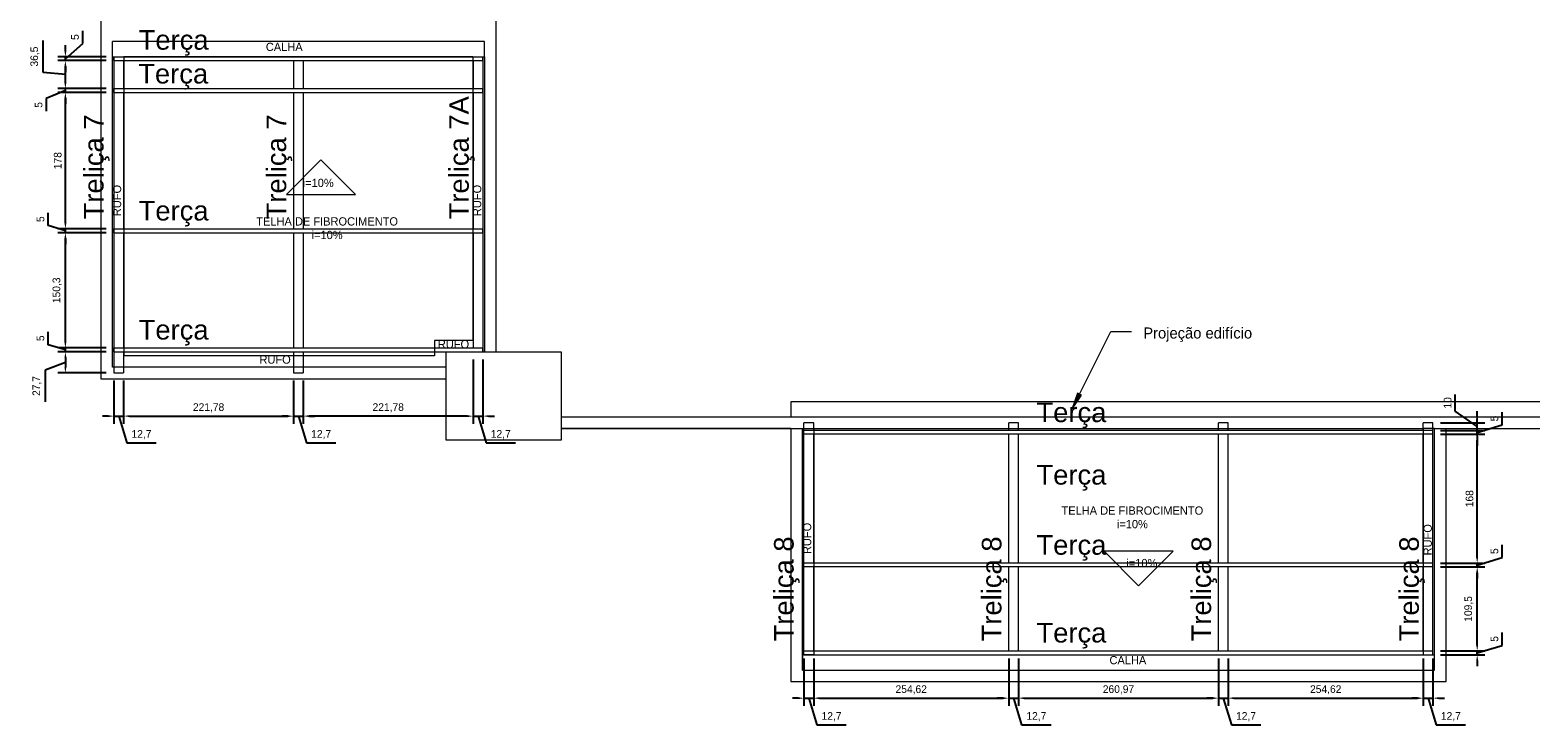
# Model space of a CAD drawing. Header units: millimetres. Extents: x -125 to 300, y 6 to 90.
# Tile 34 of 132: x -77 to -38, y 46 to 64. Entities that reach past the tile are written whole.
import ezdxf

# ---------------------------------------------------------------- set-up
doc = ezdxf.new("R2010")
doc.units = ezdxf.units.MM
for name, color, linetype, lineweight in [('ARQUITETURA', 252, 'Continuous', 18), ('COTAS', 7, 'Continuous', 9), ('Nomenclatura', 90, 'Continuous', 9), ('PERFIS METÁLICOS', 2, 'Continuous', 0), ('TERÇAS', 10, 'Continuous', 0)]:
    doc.layers.add(name, color=color, linetype=linetype, lineweight=lineweight)
doc.styles.add('ARIAL', font='arial.ttf')
doc.styles.add('Century Gothic', font='GOTHIC.TTF', dxfattribs={"height": 0.143711})
doc.styles.add('Century Gothic_2', font='GOTHIC.TTF', dxfattribs={"height": 0.107783})
doc.dimstyles.new('ISO-50', dxfattribs={"dimtxt": 0.2, "dimasz": 0.15, "dimexe": 0.2, "dimexo": 0.2, "dimgap": 0.1, "dimtad": 1, "dimlfac": 50, "dimtxsty": 'Standard', "dimcen": 0.15, "dimclrd": 256, "dimadec": 0, "dimazin": 0, "dimtfac": 1, "dimtmove": 0, "dimatfit": 3, "dimfxl": 0, "dimarcsym": 0})

# ---------------------------------------------------------------- blocks, each defined once
blk = doc.blocks.new('*D91')
at = {"layer": 'COTAS', "lineweight": -2, "transparency": 16777216}
for p, q in [((-76.922, 55.841), (-76.922, 56.175)), ((-76.472, 55.906), (-76.472, 56.056)), ((-76.472, 55.706), (-76.922, 55.841)), ((-76.472, 55.656), (-76.472, 55.756)), ((-76.472, 55.656), (-76.472, 55.756)), ((-76.472, 55.506), (-76.472, 55.356))]:
    blk.add_line(p, q, dxfattribs=at)
at = {"layer": 'COTAS', "color": 0, "lineweight": -2, "transparency": 16777216}
for p, q in [((-75.406, 55.756), (-76.672, 55.756)), ((-75.406, 55.656), (-76.672, 55.656))]:
    blk.add_line(p, q, dxfattribs=at)
at = {"layer": 'COTAS', "transparency": 16777216}
for points in [[(-76.497, 55.906), (-76.447, 55.906), (-76.472, 55.756)], [(-76.497, 55.506), (-76.447, 55.506), (-76.472, 55.656)]]:
    blk.add_solid(points, dxfattribs=at)
at = {"layer": 'Defpoints', "color": 0, "transparency": 16777216}
for p in [(-76.472, 55.756), (-75.206, 55.756), (-75.206, 55.656)]:
    blk.add_point(p, dxfattribs=at)
at = {"layer": 'COTAS', "color": 0, "transparency": 16777216, "insert": (-77.122, 56.008), "char_height": 0.2, "attachment_point": 5, "rotation": 90}
blk.add_mtext('5', dxfattribs=at)
blk = doc.blocks.new('*D92')
at = {"layer": 'COTAS', "color": 0, "lineweight": -2, "transparency": 16777216}
for p, q in [((-75.406, 58.762), (-76.672, 58.762)), ((-75.406, 55.756), (-76.672, 55.756))]:
    blk.add_line(p, q, dxfattribs=at)
at = {"layer": 'COTAS', "lineweight": -2, "transparency": 16777216}
blk.add_line((-76.472, 55.906), (-76.472, 58.612), dxfattribs=at)
at = {"layer": 'COTAS', "transparency": 16777216}
for points in [[(-76.497, 58.612), (-76.447, 58.612), (-76.472, 58.762)], [(-76.497, 55.906), (-76.447, 55.906), (-76.472, 55.756)]]:
    blk.add_solid(points, dxfattribs=at)
at = {"layer": 'Defpoints', "color": 0, "transparency": 16777216}
for p in [(-76.472, 58.762), (-75.206, 58.762), (-75.206, 55.756)]:
    blk.add_point(p, dxfattribs=at)
at = {"layer": 'COTAS', "color": 0, "transparency": 16777216, "insert": (-76.688, 57.259), "char_height": 0.2, "attachment_point": 5, "rotation": 90}
blk.add_mtext('150,3', dxfattribs=at)
blk = doc.blocks.new('*D93')
at = {"layer": 'COTAS', "lineweight": -2, "transparency": 16777216}
for p, q in [((-76.922, 58.947), (-76.922, 59.281)), ((-76.472, 59.012), (-76.472, 59.162)), ((-76.472, 58.812), (-76.922, 58.947)), ((-76.472, 58.762), (-76.472, 58.862)), ((-76.472, 58.762), (-76.472, 58.862)), ((-76.472, 58.612), (-76.472, 58.462))]:
    blk.add_line(p, q, dxfattribs=at)
at = {"layer": 'COTAS', "color": 0, "lineweight": -2, "transparency": 16777216}
for p, q in [((-75.406, 58.862), (-76.672, 58.862)), ((-75.406, 58.762), (-76.672, 58.762))]:
    blk.add_line(p, q, dxfattribs=at)
at = {"layer": 'COTAS', "transparency": 16777216}
for points in [[(-76.497, 59.012), (-76.447, 59.012), (-76.472, 58.862)], [(-76.497, 58.612), (-76.447, 58.612), (-76.472, 58.762)]]:
    blk.add_solid(points, dxfattribs=at)
at = {"layer": 'Defpoints', "color": 0, "transparency": 16777216}
for p in [(-76.472, 58.862), (-75.206, 58.862), (-75.206, 58.762)]:
    blk.add_point(p, dxfattribs=at)
at = {"layer": 'COTAS', "color": 0, "transparency": 16777216, "insert": (-77.122, 59.114), "char_height": 0.2, "attachment_point": 5, "rotation": 90}
blk.add_mtext('5', dxfattribs=at)
blk = doc.blocks.new('*D94')
at = {"layer": 'COTAS', "color": 0, "lineweight": -2, "transparency": 16777216}
for p, q in [((-75.406, 62.422), (-76.672, 62.422)), ((-75.406, 58.862), (-76.672, 58.862))]:
    blk.add_line(p, q, dxfattribs=at)
at = {"layer": 'COTAS', "lineweight": -2, "transparency": 16777216}
blk.add_line((-76.472, 59.012), (-76.472, 62.272), dxfattribs=at)
at = {"layer": 'COTAS', "transparency": 16777216}
for points in [[(-76.497, 62.272), (-76.447, 62.272), (-76.472, 62.422)], [(-76.497, 59.012), (-76.447, 59.012), (-76.472, 58.862)]]:
    blk.add_solid(points, dxfattribs=at)
at = {"layer": 'Defpoints', "color": 0, "transparency": 16777216}
for p in [(-76.472, 62.422), (-75.206, 62.422), (-75.206, 58.862)]:
    blk.add_point(p, dxfattribs=at)
at = {"layer": 'COTAS', "color": 0, "transparency": 16777216, "insert": (-76.672, 60.642), "char_height": 0.2, "attachment_point": 5, "rotation": 90}
blk.add_mtext('178', dxfattribs=at)
blk = doc.blocks.new('*D95')
at = {"layer": 'COTAS', "lineweight": -2, "transparency": 16777216}
for p, q in [((-76.472, 62.672), (-76.472, 62.822)), ((-76.472, 62.472), (-76.972, 62.263)), ((-76.972, 62.263), (-76.972, 61.929)), ((-76.472, 62.422), (-76.472, 62.522)), ((-76.472, 62.422), (-76.472, 62.522)), ((-76.472, 62.272), (-76.472, 62.122))]:
    blk.add_line(p, q, dxfattribs=at)
at = {"layer": 'COTAS', "color": 0, "lineweight": -2, "transparency": 16777216}
for p, q in [((-75.406, 62.522), (-76.672, 62.522)), ((-75.406, 62.422), (-76.672, 62.422))]:
    blk.add_line(p, q, dxfattribs=at)
at = {"layer": 'COTAS', "transparency": 16777216}
for points in [[(-76.497, 62.672), (-76.447, 62.672), (-76.472, 62.522)], [(-76.497, 62.272), (-76.447, 62.272), (-76.472, 62.422)]]:
    blk.add_solid(points, dxfattribs=at)
at = {"layer": 'Defpoints', "color": 0, "transparency": 16777216}
for p in [(-76.472, 62.522), (-75.206, 62.522), (-75.206, 62.422)]:
    blk.add_point(p, dxfattribs=at)
at = {"layer": 'COTAS', "color": 0, "transparency": 16777216, "insert": (-77.172, 62.096), "char_height": 0.2, "attachment_point": 5, "rotation": 90}
blk.add_mtext('5', dxfattribs=at)
blk = doc.blocks.new('*D96')
at = {"layer": 'COTAS', "lineweight": -2, "transparency": 16777216}
for p, q in [((-77.05, 62.94), (-77.05, 63.773)), ((-76.472, 62.672), (-76.472, 63.102)), ((-76.472, 62.887), (-77.05, 62.94))]:
    blk.add_line(p, q, dxfattribs=at)
at = {"layer": 'COTAS', "color": 0, "lineweight": -2, "transparency": 16777216}
for p, q in [((-75.406, 63.252), (-76.672, 63.252)), ((-75.406, 62.522), (-76.672, 62.522))]:
    blk.add_line(p, q, dxfattribs=at)
at = {"layer": 'COTAS', "transparency": 16777216}
for points in [[(-76.497, 63.102), (-76.447, 63.102), (-76.472, 63.252)], [(-76.497, 62.672), (-76.447, 62.672), (-76.472, 62.522)]]:
    blk.add_solid(points, dxfattribs=at)
at = {"layer": 'Defpoints', "color": 0, "transparency": 16777216}
for p in [(-76.472, 63.252), (-75.206, 63.252), (-75.206, 62.522)]:
    blk.add_point(p, dxfattribs=at)
at = {"layer": 'COTAS', "color": 0, "transparency": 16777216, "insert": (-77.267, 63.357), "char_height": 0.2, "attachment_point": 5, "rotation": 90}
blk.add_mtext('36,5', dxfattribs=at)
blk = doc.blocks.new('*D97')
at = {"layer": 'COTAS', "lineweight": -2, "transparency": 16777216}
for p, q in [((-76.021, 63.698), (-76.021, 64.032)), ((-76.472, 63.302), (-76.021, 63.698)), ((-76.472, 63.502), (-76.472, 63.652)), ((-76.472, 63.252), (-76.472, 63.352)), ((-76.472, 63.252), (-76.472, 63.352)), ((-76.472, 63.102), (-76.472, 62.952))]:
    blk.add_line(p, q, dxfattribs=at)
at = {"layer": 'COTAS', "color": 0, "lineweight": -2, "transparency": 16777216}
for p, q in [((-75.406, 63.352), (-76.672, 63.352)), ((-75.406, 63.252), (-76.672, 63.252))]:
    blk.add_line(p, q, dxfattribs=at)
at = {"layer": 'COTAS', "transparency": 16777216}
for points in [[(-76.497, 63.502), (-76.447, 63.502), (-76.472, 63.352)], [(-76.497, 63.102), (-76.447, 63.102), (-76.472, 63.252)]]:
    blk.add_solid(points, dxfattribs=at)
at = {"layer": 'Defpoints', "color": 0, "transparency": 16777216}
for p in [(-76.472, 63.352), (-75.206, 63.352), (-75.206, 63.252)]:
    blk.add_point(p, dxfattribs=at)
at = {"layer": 'COTAS', "color": 0, "transparency": 16777216, "insert": (-76.221, 63.865), "char_height": 0.2, "attachment_point": 5, "rotation": 90}
blk.add_mtext('5', dxfattribs=at)
blk = doc.blocks.new('*D98')
at = {"layer": 'COTAS', "color": 0, "lineweight": -2, "transparency": 16777216}
for p, q in [((-75.406, 55.656), (-76.672, 55.656)), ((-75.406, 55.102), (-76.672, 55.102))]:
    blk.add_line(p, q, dxfattribs=at)
at = {"layer": 'COTAS', "lineweight": -2, "transparency": 16777216}
for p, q in [((-76.472, 55.379), (-76.997, 55.18)), ((-76.472, 55.506), (-76.472, 55.252)), ((-76.997, 55.18), (-76.997, 54.346))]:
    blk.add_line(p, q, dxfattribs=at)
at = {"layer": 'COTAS', "transparency": 16777216}
for points in [[(-76.497, 55.506), (-76.447, 55.506), (-76.472, 55.656)], [(-76.497, 55.252), (-76.447, 55.252), (-76.472, 55.102)]]:
    blk.add_solid(points, dxfattribs=at)
at = {"layer": 'Defpoints', "color": 0, "transparency": 16777216}
for p in [(-75.206, 55.656), (-76.472, 55.102), (-75.206, 55.102)]:
    blk.add_point(p, dxfattribs=at)
at = {"layer": 'COTAS', "color": 0, "transparency": 16777216, "insert": (-77.213, 54.763), "char_height": 0.2, "attachment_point": 5, "rotation": 90}
blk.add_mtext('27,7', dxfattribs=at)
blk = doc.blocks.new('*D99')
at = {"layer": 'COTAS', "color": 0, "lineweight": -2, "transparency": 16777216}
for p, q in [((-74.952, 54.902), (-74.952, 53.777)), ((-70.517, 54.902), (-70.517, 53.777))]:
    blk.add_line(p, q, dxfattribs=at)
at = {"layer": 'COTAS', "lineweight": -2, "transparency": 16777216}
blk.add_line((-74.802, 53.977), (-70.667, 53.977), dxfattribs=at)
at = {"layer": 'COTAS', "transparency": 16777216}
for points in [[(-74.802, 54.002), (-74.802, 53.952), (-74.952, 53.977)], [(-70.667, 54.002), (-70.667, 53.952), (-70.517, 53.977)]]:
    blk.add_solid(points, dxfattribs=at)
at = {"layer": 'Defpoints', "color": 0, "transparency": 16777216}
for p in [(-74.952, 55.102), (-70.517, 55.102), (-70.517, 53.977)]:
    blk.add_point(p, dxfattribs=at)
at = {"layer": 'COTAS', "color": 0, "transparency": 16777216, "insert": (-72.734, 54.194), "char_height": 0.2, "attachment_point": 5}
blk.add_mtext('221,78', dxfattribs=at)
blk = doc.blocks.new('*D100')
at = {"layer": 'COTAS', "color": 0, "lineweight": -2, "transparency": 16777216}
for p, q in [((-70.517, 54.902), (-70.517, 53.777)), ((-70.263, 54.902), (-70.263, 53.777))]:
    blk.add_line(p, q, dxfattribs=at)
at = {"layer": 'COTAS', "lineweight": -2, "transparency": 16777216}
for p, q in [((-70.667, 53.977), (-70.817, 53.977)), ((-70.517, 53.977), (-70.263, 53.977)), ((-70.517, 53.977), (-70.263, 53.977)), ((-70.39, 53.977), (-70.18, 53.277)), ((-70.113, 53.977), (-69.963, 53.977)), ((-70.18, 53.277), (-69.413, 53.277))]:
    blk.add_line(p, q, dxfattribs=at)
at = {"layer": 'COTAS', "transparency": 16777216}
for points in [[(-70.667, 54.002), (-70.667, 53.952), (-70.517, 53.977)], [(-70.113, 54.002), (-70.113, 53.952), (-70.263, 53.977)]]:
    blk.add_solid(points, dxfattribs=at)
at = {"layer": 'Defpoints', "color": 0, "transparency": 16777216}
for p in [(-70.517, 55.102), (-70.263, 55.102), (-70.263, 53.977)]:
    blk.add_point(p, dxfattribs=at)
at = {"layer": 'COTAS', "color": 0, "transparency": 16777216, "insert": (-69.796, 53.494), "char_height": 0.2, "attachment_point": 5}
blk.add_mtext('12,7', dxfattribs=at)
blk = doc.blocks.new('*D101')
at = {"layer": 'COTAS', "color": 0, "lineweight": -2, "transparency": 16777216}
for p, q in [((-65.827, 55.456), (-65.827, 53.777)), ((-65.573, 55.456), (-65.573, 53.777))]:
    blk.add_line(p, q, dxfattribs=at)
at = {"layer": 'COTAS', "lineweight": -2, "transparency": 16777216}
for p, q in [((-65.977, 53.977), (-66.127, 53.977)), ((-65.827, 53.977), (-65.573, 53.977)), ((-65.827, 53.977), (-65.573, 53.977)), ((-65.7, 53.977), (-65.49, 53.277)), ((-65.423, 53.977), (-65.273, 53.977)), ((-65.49, 53.277), (-64.723, 53.277))]:
    blk.add_line(p, q, dxfattribs=at)
at = {"layer": 'COTAS', "transparency": 16777216}
for points in [[(-65.977, 54.002), (-65.977, 53.952), (-65.827, 53.977)], [(-65.423, 54.002), (-65.423, 53.952), (-65.573, 53.977)]]:
    blk.add_solid(points, dxfattribs=at)
at = {"layer": 'Defpoints', "color": 0, "transparency": 16777216}
for p in [(-65.827, 55.656), (-65.573, 55.656), (-65.573, 53.977)]:
    blk.add_point(p, dxfattribs=at)
at = {"layer": 'COTAS', "color": 0, "transparency": 16777216, "insert": (-65.107, 53.494), "char_height": 0.2, "attachment_point": 5}
blk.add_mtext('12,7', dxfattribs=at)
blk = doc.blocks.new('*D102')
at = {"layer": 'COTAS', "color": 0, "lineweight": -2, "transparency": 16777216}
for p, q in [((-65.827, 55.452), (-65.827, 53.777)), ((-70.263, 54.902), (-70.263, 53.777))]:
    blk.add_line(p, q, dxfattribs=at)
at = {"layer": 'COTAS', "lineweight": -2, "transparency": 16777216}
blk.add_line((-65.977, 53.977), (-70.113, 53.977), dxfattribs=at)
at = {"layer": 'COTAS', "transparency": 16777216}
for points in [[(-70.113, 54.002), (-70.113, 53.952), (-70.263, 53.977)], [(-65.977, 54.002), (-65.977, 53.952), (-65.827, 53.977)]]:
    blk.add_solid(points, dxfattribs=at)
at = {"layer": 'Defpoints', "color": 0, "transparency": 16777216}
for p in [(-65.827, 55.652), (-70.263, 55.102), (-70.263, 53.977)]:
    blk.add_point(p, dxfattribs=at)
at = {"layer": 'COTAS', "color": 0, "transparency": 16777216, "insert": (-68.045, 54.194), "char_height": 0.2, "attachment_point": 5}
blk.add_mtext('221,78', dxfattribs=at)
blk = doc.blocks.new('*D103')
at = {"layer": 'COTAS', "color": 0, "lineweight": -2, "transparency": 16777216}
for p, q in [((-75.206, 54.902), (-75.206, 53.777)), ((-74.952, 54.902), (-74.952, 53.777))]:
    blk.add_line(p, q, dxfattribs=at)
at = {"layer": 'COTAS', "lineweight": -2, "transparency": 16777216}
for p, q in [((-75.356, 53.977), (-75.506, 53.977)), ((-75.206, 53.977), (-74.952, 53.977)), ((-75.206, 53.977), (-74.952, 53.977)), ((-75.079, 53.977), (-74.869, 53.277)), ((-74.802, 53.977), (-74.652, 53.977)), ((-74.869, 53.277), (-74.103, 53.277))]:
    blk.add_line(p, q, dxfattribs=at)
at = {"layer": 'COTAS', "transparency": 16777216}
for points in [[(-75.356, 54.002), (-75.356, 53.952), (-75.206, 53.977)], [(-74.802, 54.002), (-74.802, 53.952), (-74.952, 53.977)]]:
    blk.add_solid(points, dxfattribs=at)
at = {"layer": 'Defpoints', "color": 0, "transparency": 16777216}
for p in [(-75.206, 55.102), (-74.952, 55.102), (-74.952, 53.977)]:
    blk.add_point(p, dxfattribs=at)
at = {"layer": 'COTAS', "color": 0, "transparency": 16777216, "insert": (-74.486, 53.494), "char_height": 0.2, "attachment_point": 5}
blk.add_mtext('12,7', dxfattribs=at)
blk = doc.blocks.new('*D104')
at = {"layer": 'COTAS', "color": 0, "lineweight": -2, "transparency": 16777216}
for p, q in [((-56.939, 47.652), (-56.939, 46.419)), ((-51.847, 47.652), (-51.847, 46.419))]:
    blk.add_line(p, q, dxfattribs=at)
at = {"layer": 'COTAS', "lineweight": -2, "transparency": 16777216}
blk.add_line((-56.789, 46.619), (-51.997, 46.619), dxfattribs=at)
at = {"layer": 'COTAS', "transparency": 16777216}
for points in [[(-56.789, 46.644), (-56.789, 46.594), (-56.939, 46.619)], [(-51.997, 46.644), (-51.997, 46.594), (-51.847, 46.619)]]:
    blk.add_solid(points, dxfattribs=at)
at = {"layer": 'Defpoints', "color": 0, "transparency": 16777216}
for p in [(-56.939, 47.852), (-51.847, 47.852), (-51.847, 46.619)]:
    blk.add_point(p, dxfattribs=at)
at = {"layer": 'COTAS', "color": 0, "transparency": 16777216, "insert": (-54.393, 46.836), "char_height": 0.2, "attachment_point": 5}
blk.add_mtext('254,62', dxfattribs=at)
blk = doc.blocks.new('*D105')
at = {"layer": 'COTAS', "color": 0, "lineweight": -2, "transparency": 16777216}
for p, q in [((-51.847, 47.652), (-51.847, 46.419)), ((-51.593, 47.652), (-51.593, 46.419))]:
    blk.add_line(p, q, dxfattribs=at)
at = {"layer": 'COTAS', "lineweight": -2, "transparency": 16777216}
for p, q in [((-51.997, 46.619), (-52.147, 46.619)), ((-51.847, 46.619), (-51.593, 46.619)), ((-51.847, 46.619), (-51.593, 46.619)), ((-51.72, 46.619), (-51.51, 45.919)), ((-51.443, 46.619), (-51.293, 46.619)), ((-51.51, 45.919), (-50.743, 45.919))]:
    blk.add_line(p, q, dxfattribs=at)
at = {"layer": 'COTAS', "transparency": 16777216}
for points in [[(-51.997, 46.644), (-51.997, 46.594), (-51.847, 46.619)], [(-51.443, 46.644), (-51.443, 46.594), (-51.593, 46.619)]]:
    blk.add_solid(points, dxfattribs=at)
at = {"layer": 'Defpoints', "color": 0, "transparency": 16777216}
for p in [(-51.847, 47.852), (-51.593, 47.852), (-51.593, 46.619)]:
    blk.add_point(p, dxfattribs=at)
at = {"layer": 'COTAS', "color": 0, "transparency": 16777216, "insert": (-51.126, 46.136), "char_height": 0.2, "attachment_point": 5}
blk.add_mtext('12,7', dxfattribs=at)
blk = doc.blocks.new('*D106')
at = {"layer": 'COTAS', "color": 0, "lineweight": -2, "transparency": 16777216}
for p, q in [((-51.593, 47.652), (-51.593, 46.419)), ((-46.373, 47.652), (-46.373, 46.419))]:
    blk.add_line(p, q, dxfattribs=at)
at = {"layer": 'COTAS', "lineweight": -2, "transparency": 16777216}
blk.add_line((-51.443, 46.619), (-46.523, 46.619), dxfattribs=at)
at = {"layer": 'COTAS', "transparency": 16777216}
for points in [[(-51.443, 46.644), (-51.443, 46.594), (-51.593, 46.619)], [(-46.523, 46.644), (-46.523, 46.594), (-46.373, 46.619)]]:
    blk.add_solid(points, dxfattribs=at)
at = {"layer": 'Defpoints', "color": 0, "transparency": 16777216}
for p in [(-51.593, 47.852), (-46.373, 47.852), (-46.373, 46.619)]:
    blk.add_point(p, dxfattribs=at)
at = {"layer": 'COTAS', "color": 0, "transparency": 16777216, "insert": (-48.983, 46.836), "char_height": 0.2, "attachment_point": 5}
blk.add_mtext('260,97', dxfattribs=at)
blk = doc.blocks.new('*D107')
at = {"layer": 'COTAS', "color": 0, "lineweight": -2, "transparency": 16777216}
for p, q in [((-46.373, 47.652), (-46.373, 46.419)), ((-46.119, 47.652), (-46.119, 46.419))]:
    blk.add_line(p, q, dxfattribs=at)
at = {"layer": 'COTAS', "lineweight": -2, "transparency": 16777216}
for p, q in [((-46.523, 46.619), (-46.673, 46.619)), ((-46.373, 46.619), (-46.119, 46.619)), ((-46.373, 46.619), (-46.119, 46.619)), ((-46.246, 46.619), (-46.036, 45.919)), ((-45.969, 46.619), (-45.819, 46.619)), ((-46.036, 45.919), (-45.27, 45.919))]:
    blk.add_line(p, q, dxfattribs=at)
at = {"layer": 'COTAS', "transparency": 16777216}
for points in [[(-46.523, 46.644), (-46.523, 46.594), (-46.373, 46.619)], [(-45.969, 46.644), (-45.969, 46.594), (-46.119, 46.619)]]:
    blk.add_solid(points, dxfattribs=at)
at = {"layer": 'Defpoints', "color": 0, "transparency": 16777216}
for p in [(-46.373, 47.852), (-46.119, 47.852), (-46.119, 46.619)]:
    blk.add_point(p, dxfattribs=at)
at = {"layer": 'COTAS', "color": 0, "transparency": 16777216, "insert": (-45.653, 46.136), "char_height": 0.2, "attachment_point": 5}
blk.add_mtext('12,7', dxfattribs=at)
blk = doc.blocks.new('*D108')
at = {"layer": 'COTAS', "color": 0, "lineweight": -2, "transparency": 16777216}
for p, q in [((-46.119, 47.652), (-46.119, 46.419)), ((-41.027, 47.652), (-41.027, 46.419))]:
    blk.add_line(p, q, dxfattribs=at)
at = {"layer": 'COTAS', "lineweight": -2, "transparency": 16777216}
blk.add_line((-45.969, 46.619), (-41.177, 46.619), dxfattribs=at)
at = {"layer": 'COTAS', "transparency": 16777216}
for points in [[(-45.969, 46.644), (-45.969, 46.594), (-46.119, 46.619)], [(-41.177, 46.644), (-41.177, 46.594), (-41.027, 46.619)]]:
    blk.add_solid(points, dxfattribs=at)
at = {"layer": 'Defpoints', "color": 0, "transparency": 16777216}
for p in [(-46.119, 47.852), (-41.027, 47.852), (-41.027, 46.619)]:
    blk.add_point(p, dxfattribs=at)
at = {"layer": 'COTAS', "color": 0, "transparency": 16777216, "insert": (-43.573, 46.836), "char_height": 0.2, "attachment_point": 5}
blk.add_mtext('254,62', dxfattribs=at)
blk = doc.blocks.new('*D109')
at = {"layer": 'COTAS', "color": 0, "lineweight": -2, "transparency": 16777216}
for p, q in [((-41.027, 47.652), (-41.027, 46.419)), ((-40.773, 47.652), (-40.773, 46.419))]:
    blk.add_line(p, q, dxfattribs=at)
at = {"layer": 'COTAS', "lineweight": -2, "transparency": 16777216}
for p, q in [((-41.177, 46.619), (-41.327, 46.619)), ((-41.027, 46.619), (-40.773, 46.619)), ((-41.027, 46.619), (-40.773, 46.619)), ((-40.9, 46.619), (-40.69, 45.919)), ((-40.623, 46.619), (-40.473, 46.619)), ((-40.69, 45.919), (-39.923, 45.919))]:
    blk.add_line(p, q, dxfattribs=at)
at = {"layer": 'COTAS', "transparency": 16777216}
for points in [[(-41.177, 46.644), (-41.177, 46.594), (-41.027, 46.619)], [(-40.623, 46.644), (-40.623, 46.594), (-40.773, 46.619)]]:
    blk.add_solid(points, dxfattribs=at)
at = {"layer": 'Defpoints', "color": 0, "transparency": 16777216}
for p in [(-41.027, 47.852), (-40.773, 47.852), (-40.773, 46.619)]:
    blk.add_point(p, dxfattribs=at)
at = {"layer": 'COTAS', "color": 0, "transparency": 16777216, "insert": (-40.307, 46.136), "char_height": 0.2, "attachment_point": 5}
blk.add_mtext('12,7', dxfattribs=at)
blk = doc.blocks.new('*D110')
at = {"layer": 'COTAS', "color": 0, "lineweight": -2, "transparency": 16777216}
for p, q in [((-40.573, 50.042), (-39.419, 50.042)), ((-40.573, 47.852), (-39.419, 47.852))]:
    blk.add_line(p, q, dxfattribs=at)
at = {"layer": 'COTAS', "lineweight": -2, "transparency": 16777216}
blk.add_line((-39.619, 48.002), (-39.619, 49.892), dxfattribs=at)
at = {"layer": 'COTAS', "transparency": 16777216}
for points in [[(-39.644, 49.892), (-39.594, 49.892), (-39.619, 50.042)], [(-39.644, 48.002), (-39.594, 48.002), (-39.619, 47.852)]]:
    blk.add_solid(points, dxfattribs=at)
at = {"layer": 'Defpoints', "color": 0, "transparency": 16777216}
for p in [(-40.773, 50.042), (-39.619, 50.042), (-40.773, 47.852)]:
    blk.add_point(p, dxfattribs=at)
at = {"layer": 'COTAS', "color": 0, "transparency": 16777216, "insert": (-39.836, 48.947), "char_height": 0.2, "attachment_point": 5, "rotation": 90}
blk.add_mtext('109,5', dxfattribs=at)
blk = doc.blocks.new('*D111')
at = {"layer": 'COTAS', "lineweight": -2, "transparency": 16777216}
for p, q in [((-38.969, 50.287), (-38.969, 50.621)), ((-39.619, 50.292), (-39.619, 50.442)), ((-39.619, 50.092), (-38.969, 50.287)), ((-39.619, 50.042), (-39.619, 50.142)), ((-39.619, 50.042), (-39.619, 50.142)), ((-39.619, 49.892), (-39.619, 49.742))]:
    blk.add_line(p, q, dxfattribs=at)
at = {"layer": 'COTAS', "color": 0, "lineweight": -2, "transparency": 16777216}
for p, q in [((-40.573, 50.142), (-39.419, 50.142)), ((-40.573, 50.042), (-39.419, 50.042))]:
    blk.add_line(p, q, dxfattribs=at)
at = {"layer": 'COTAS', "transparency": 16777216}
for points in [[(-39.644, 50.292), (-39.594, 50.292), (-39.619, 50.142)], [(-39.644, 49.892), (-39.594, 49.892), (-39.619, 50.042)]]:
    blk.add_solid(points, dxfattribs=at)
at = {"layer": 'Defpoints', "color": 0, "transparency": 16777216}
for p in [(-40.773, 50.142), (-39.619, 50.142), (-40.773, 50.042)]:
    blk.add_point(p, dxfattribs=at)
at = {"layer": 'COTAS', "color": 0, "transparency": 16777216, "insert": (-39.169, 50.454), "char_height": 0.2, "attachment_point": 5, "rotation": 90}
blk.add_mtext('5', dxfattribs=at)
blk = doc.blocks.new('*D112')
at = {"layer": 'COTAS', "lineweight": -2, "transparency": 16777216}
for p, q in [((-38.969, 53.747), (-38.969, 54.081)), ((-39.619, 53.752), (-39.619, 53.902)), ((-39.619, 53.552), (-38.969, 53.747)), ((-39.619, 53.502), (-39.619, 53.602)), ((-39.619, 53.502), (-39.619, 53.602)), ((-39.619, 53.352), (-39.619, 53.202))]:
    blk.add_line(p, q, dxfattribs=at)
at = {"layer": 'COTAS', "color": 0, "lineweight": -2, "transparency": 16777216}
for p, q in [((-40.573, 53.602), (-39.419, 53.602)), ((-40.573, 53.502), (-39.419, 53.502))]:
    blk.add_line(p, q, dxfattribs=at)
at = {"layer": 'COTAS', "transparency": 16777216}
for points in [[(-39.644, 53.752), (-39.594, 53.752), (-39.619, 53.602)], [(-39.644, 53.352), (-39.594, 53.352), (-39.619, 53.502)]]:
    blk.add_solid(points, dxfattribs=at)
at = {"layer": 'Defpoints', "color": 0, "transparency": 16777216}
for p in [(-40.773, 53.602), (-40.773, 53.502), (-39.619, 53.602)]:
    blk.add_point(p, dxfattribs=at)
at = {"layer": 'COTAS', "color": 0, "transparency": 16777216, "insert": (-39.169, 53.914), "char_height": 0.2, "attachment_point": 5, "rotation": 90}
blk.add_mtext('5', dxfattribs=at)
blk = doc.blocks.new('*D113')
at = {"layer": 'COTAS', "lineweight": -2, "transparency": 16777216}
for p, q in [((-40.19, 54.107), (-40.19, 54.54)), ((-39.619, 53.702), (-40.19, 54.107)), ((-39.619, 53.952), (-39.619, 54.102)), ((-39.619, 53.602), (-39.619, 53.802)), ((-39.619, 53.602), (-39.619, 53.802)), ((-39.619, 53.452), (-39.619, 53.302))]:
    blk.add_line(p, q, dxfattribs=at)
at = {"layer": 'COTAS', "color": 0, "lineweight": -2, "transparency": 16777216}
for p, q in [((-40.573, 53.802), (-39.419, 53.802)), ((-40.573, 53.602), (-39.419, 53.602))]:
    blk.add_line(p, q, dxfattribs=at)
at = {"layer": 'COTAS', "transparency": 16777216}
for points in [[(-39.644, 53.952), (-39.594, 53.952), (-39.619, 53.802)], [(-39.644, 53.452), (-39.594, 53.452), (-39.619, 53.602)]]:
    blk.add_solid(points, dxfattribs=at)
at = {"layer": 'Defpoints', "color": 0, "transparency": 16777216}
for p in [(-40.773, 53.802), (-39.619, 53.802), (-40.773, 53.602)]:
    blk.add_point(p, dxfattribs=at)
at = {"layer": 'COTAS', "color": 0, "transparency": 16777216, "insert": (-40.39, 54.323), "char_height": 0.2, "attachment_point": 5, "rotation": 90}
blk.add_mtext('10', dxfattribs=at)
blk = doc.blocks.new('*D114')
at = {"layer": 'COTAS', "lineweight": -2, "transparency": 16777216}
for p, q in [((-38.969, 47.997), (-38.969, 48.331)), ((-39.619, 48.002), (-39.619, 48.152)), ((-39.619, 47.802), (-38.969, 47.997)), ((-39.619, 47.752), (-39.619, 47.852)), ((-39.619, 47.752), (-39.619, 47.852)), ((-39.619, 47.602), (-39.619, 47.452))]:
    blk.add_line(p, q, dxfattribs=at)
at = {"layer": 'COTAS', "color": 0, "lineweight": -2, "transparency": 16777216}
for p, q in [((-40.573, 47.852), (-39.419, 47.852)), ((-40.573, 47.752), (-39.419, 47.752))]:
    blk.add_line(p, q, dxfattribs=at)
at = {"layer": 'COTAS', "transparency": 16777216}
for points in [[(-39.644, 48.002), (-39.594, 48.002), (-39.619, 47.852)], [(-39.644, 47.602), (-39.594, 47.602), (-39.619, 47.752)]]:
    blk.add_solid(points, dxfattribs=at)
at = {"layer": 'Defpoints', "color": 0, "transparency": 16777216}
for p in [(-40.773, 47.852), (-39.619, 47.852), (-40.773, 47.752)]:
    blk.add_point(p, dxfattribs=at)
at = {"layer": 'COTAS', "color": 0, "transparency": 16777216, "insert": (-39.169, 48.164), "char_height": 0.2, "attachment_point": 5, "rotation": 90}
blk.add_mtext('5', dxfattribs=at)
blk = doc.blocks.new('*D115')
at = {"layer": 'COTAS', "color": 0, "lineweight": -2, "transparency": 16777216}
for p, q in [((-57.193, 47.652), (-57.193, 46.419)), ((-56.939, 47.652), (-56.939, 46.419))]:
    blk.add_line(p, q, dxfattribs=at)
at = {"layer": 'COTAS', "lineweight": -2, "transparency": 16777216}
for p, q in [((-57.343, 46.619), (-57.493, 46.619)), ((-57.193, 46.619), (-56.939, 46.619)), ((-57.193, 46.619), (-56.939, 46.619)), ((-57.066, 46.619), (-56.856, 45.919)), ((-56.789, 46.619), (-56.639, 46.619)), ((-56.856, 45.919), (-56.089, 45.919))]:
    blk.add_line(p, q, dxfattribs=at)
at = {"layer": 'COTAS', "transparency": 16777216}
for points in [[(-57.343, 46.644), (-57.343, 46.594), (-57.193, 46.619)], [(-56.789, 46.644), (-56.789, 46.594), (-56.939, 46.619)]]:
    blk.add_solid(points, dxfattribs=at)
at = {"layer": 'Defpoints', "color": 0, "transparency": 16777216}
for p in [(-57.193, 47.852), (-56.939, 47.852), (-56.939, 46.619)]:
    blk.add_point(p, dxfattribs=at)
at = {"layer": 'COTAS', "color": 0, "transparency": 16777216, "insert": (-56.473, 46.136), "char_height": 0.2, "attachment_point": 5}
blk.add_mtext('12,7', dxfattribs=at)
blk = doc.blocks.new('*D286')
at = {"layer": 'COTAS', "color": 0, "lineweight": -2, "transparency": 16777216}
for p, q in [((-40.573, 53.502), (-39.419, 53.502)), ((-40.573, 50.142), (-39.419, 50.142))]:
    blk.add_line(p, q, dxfattribs=at)
at = {"layer": 'COTAS', "lineweight": -2, "transparency": 16777216}
blk.add_line((-39.619, 50.292), (-39.619, 53.352), dxfattribs=at)
at = {"layer": 'COTAS', "transparency": 16777216}
for points in [[(-39.644, 53.352), (-39.594, 53.352), (-39.619, 53.502)], [(-39.644, 50.292), (-39.594, 50.292), (-39.619, 50.142)]]:
    blk.add_solid(points, dxfattribs=at)
at = {"layer": 'Defpoints', "color": 0, "transparency": 16777216}
for p in [(-40.773, 53.502), (-39.619, 53.502), (-40.773, 50.142)]:
    blk.add_point(p, dxfattribs=at)
at = {"layer": 'COTAS', "color": 0, "transparency": 16777216, "insert": (-39.819, 51.822), "char_height": 0.2, "attachment_point": 5, "rotation": 90}
blk.add_mtext('168', dxfattribs=at)

msp = doc.modelspace()

# ---------------------------------------------------------------- hatches: boundary and pattern name
at = {"layer": 'ARQUITETURA'}
msp.add_hatch(color=256, dxfattribs=at).paths.add_polyline_path([(-50.20106, 54.14654), (-49.94653, 54.52233), (-50.05246, 54.57541)], flags=0)

# ---------------------------------------------------------------- linework, layer by layer
for p, q in [((-65.23294, 70.7522), (-65.23294, 55.6522)), ((-75.5463, 69.4022), (-75.5463, 54.9522)), ((-65.53294, 63.7522), (-75.2463, 63.7522)), ((-75.2463, 63.3522), (-75.2463, 63.7522)), ((-65.53294, 63.3522), (-65.53294, 63.7522)), ((-75.2463, 55.2522), (-75.2463, 63.3522)), ((-75.2463, 63.3522), (-74.9463, 63.3522)), ((-65.83294, 63.3522), (-74.9463, 63.3522)), ((-74.9463, 63.3522), (-74.9463, 55.5522)), ((-65.83294, 63.3522), (-65.53294, 63.3522)), ((-65.83294, 63.3522), (-65.83294, 55.9522)), ((-65.53294, 63.3522), (-65.53294, 55.6522)), ((-70.70298, 59.76111), (-69.80298, 60.66111)), ((-68.90298, 59.76111), (-69.80298, 60.66111)), ((-70.70298, 59.76111), (-68.90298, 59.76111)), ((-50.20106, 54.14654), (-49.18126, 56.18214)), ((-49.18126, 56.18214), (-48.63962, 56.18214)), ((-65.83294, 55.9522), (-66.83294, 55.9522)), ((-66.83294, 55.9522), (-66.83294, 55.5522)), ((-66.53294, 55.6522), (-63.53294, 55.6522)), ((-66.53294, 53.3522), (-66.53294, 55.6522)), ((-63.53294, 55.6522), (-63.53294, 53.3522)), ((-66.53294, 55.2522), (-75.2463, 55.2522)), ((-66.83294, 55.5522), (-74.9463, 55.5522)), ((-66.53294, 55.2522), (-66.53294, 55.5522)), ((-75.5463, 54.9522), (-66.53294, 54.9522)), ((-50.05246, 54.57541), (-50.20106, 54.14654)), ((-50.20106, 54.14654), (-49.94653, 54.52233)), ((-49.94653, 54.52233), (-50.05246, 54.57541)), ((-34.63294, 54.3522), (-57.53294, 54.3522)), ((-57.53294, 54.3522), (-57.53294, 53.9522)), ((-34.63294, 53.9522), (-63.53294, 53.9522)), ((-57.53294, 53.9522), (-63.53294, 53.9522)), ((-63.53294, 53.6522), (-57.23294, 53.6522)), ((-57.53294, 53.6522), (-63.53294, 53.6522)), ((-57.53294, 53.6522), (-57.53294, 47.0522)), ((-57.23294, 53.6522), (-56.93294, 53.6522)), ((-57.23294, 47.7522), (-57.23294, 53.6522)), ((-56.93294, 53.6522), (-56.93294, 47.7522)), ((-56.93294, 53.6522), (-41.03294, 53.6522)), ((-40.73294, 53.6522), (-41.03294, 53.6522)), ((-41.03294, 53.6522), (-41.03294, 47.7522)), ((-40.73294, 53.6522), (-34.63294, 53.6522)), ((-40.73294, 47.7522), (-40.73294, 53.6522)), ((-40.43294, 47.0522), (-40.43294, 53.6522)), ((-63.53294, 53.3522), (-66.53294, 53.3522)), ((-47.55738, 50.45022), (-49.35738, 50.45022)), ((-49.35738, 50.45022), (-48.45738, 49.55022)), ((-47.55738, 50.45022), (-48.45738, 49.55022)), ((-57.23294, 47.7522), (-57.23294, 47.3522)), ((-57.23294, 47.3522), (-57.23294, 47.7522)), ((-56.93294, 47.7522), (-57.23294, 47.7522)), ((-56.93294, 47.7522), (-41.03294, 47.7522)), ((-41.03294, 47.7522), (-40.73294, 47.7522)), ((-40.73294, 47.3522), (-40.73294, 47.7522)), ((-57.53294, 47.0522), (-40.43294, 47.0522)), ((-57.23294, 47.3522), (-40.73294, 47.3522))]:
    msp.add_line(p, q, dxfattribs=at)
at = {"layer": 'PERFIS METÁLICOS'}
for p, q in [((-75.2063, 63.3522), (-75.2063, 55.1022)), ((-74.9523, 63.2522), (-74.9523, 62.5222)), ((-70.51662, 63.2522), (-70.51662, 62.5222)), ((-70.26262, 63.2522), (-70.26262, 62.5222)), ((-65.82694, 63.2522), (-65.82694, 62.5222)), ((-65.57294, 63.3522), (-65.57294, 55.65622)), ((-74.9523, 62.4222), (-74.9523, 58.8622)), ((-70.51662, 62.4222), (-70.51662, 58.8622)), ((-70.26262, 62.4222), (-70.26262, 58.8622)), ((-65.82694, 62.4222), (-65.82694, 58.8622)), ((-74.9523, 58.7622), (-74.9523, 55.75622)), ((-70.51662, 58.7622), (-70.51662, 55.75622)), ((-70.26262, 58.7622), (-70.26262, 55.75622)), ((-65.82694, 58.7622), (-65.82694, 55.75622)), ((-74.9523, 55.65622), (-74.9523, 55.1022)), ((-70.51662, 55.65622), (-70.51662, 55.1022)), ((-70.26262, 55.65622), (-70.26262, 55.1022)), ((-75.2063, 55.1022), (-74.9523, 55.1022)), ((-70.51662, 55.1022), (-70.26262, 55.1022)), ((-57.19294, 47.7522), (-57.19294, 53.8022)), ((-56.93894, 53.8022), (-57.19294, 53.8022)), ((-56.93894, 53.6022), (-56.93894, 53.8022)), ((-51.5926, 53.8022), (-51.8466, 53.8022)), ((-51.8466, 53.6022), (-51.8466, 53.8022)), ((-51.5926, 53.6022), (-51.5926, 53.8022)), ((-46.11927, 53.8022), (-46.37327, 53.8022)), ((-46.37327, 53.6022), (-46.37327, 53.8022)), ((-46.11927, 53.6022), (-46.11927, 53.8022)), ((-40.77294, 53.8022), (-41.02694, 53.8022)), ((-41.02694, 53.6022), (-41.02694, 53.8022)), ((-40.77294, 47.7522), (-40.77294, 53.8022)), ((-56.93894, 50.1422), (-56.93894, 53.5022)), ((-51.8466, 50.1422), (-51.8466, 53.5022)), ((-51.5926, 50.1422), (-51.5926, 53.5022)), ((-46.37327, 50.1422), (-46.37327, 53.5022)), ((-46.11927, 50.1422), (-46.11927, 53.5022)), ((-41.02694, 50.1422), (-41.02694, 53.5022)), ((-56.93894, 47.8522), (-56.93894, 50.0422)), ((-51.8466, 47.8522), (-51.8466, 50.0422)), ((-51.5926, 47.8522), (-51.5926, 50.0422)), ((-46.37327, 47.8522), (-46.37327, 50.0422)), ((-46.11927, 47.8522), (-46.11927, 50.0422)), ((-41.02694, 47.8522), (-41.02694, 50.0422))]:
    msp.add_line(p, q, dxfattribs=at)
at = {"layer": 'TERÇAS'}
for p, q in [((-75.2063, 63.3522), (-65.57294, 63.3522)), ((-75.2063, 63.2522), (-75.2063, 63.3522)), ((-75.2063, 63.2522), (-65.57294, 63.2522)), ((-65.57294, 63.2522), (-65.57294, 63.3522)), ((-75.2063, 62.5222), (-65.57294, 62.5222)), ((-75.2063, 62.4222), (-75.2063, 62.5222)), ((-75.2063, 62.4222), (-65.57294, 62.4222)), ((-65.57294, 62.4222), (-65.57294, 62.5222)), ((-75.2063, 58.8622), (-65.57294, 58.8622)), ((-75.2063, 58.7622), (-75.2063, 58.8622)), ((-75.2063, 58.7622), (-65.57294, 58.7622)), ((-65.57294, 58.7622), (-65.57294, 58.8622)), ((-75.2063, 55.75622), (-65.57294, 55.75622)), ((-75.2063, 55.65622), (-75.2063, 55.75622)), ((-75.2063, 55.65622), (-65.57294, 55.65622)), ((-65.57294, 55.65622), (-65.57294, 55.75622)), ((-40.77294, 53.6022), (-57.19294, 53.6022)), ((-57.19294, 53.5022), (-57.19294, 53.6022)), ((-40.77294, 53.5022), (-57.19294, 53.5022)), ((-40.77294, 53.5022), (-40.77294, 53.6022)), ((-40.77294, 50.1422), (-57.19294, 50.1422)), ((-57.19294, 50.0422), (-57.19294, 50.1422)), ((-40.77294, 50.0422), (-40.77294, 50.1422)), ((-40.77294, 50.0422), (-57.19294, 50.0422)), ((-57.19294, 47.8522), (-40.77294, 47.8522)), ((-57.19294, 47.7522), (-57.19294, 47.8522)), ((-40.77294, 47.7522), (-40.77294, 47.8522)), ((-57.19294, 47.7522), (-40.77294, 47.7522))]:
    msp.add_line(p, q, dxfattribs=at)

# ---------------------------------------------------------------- texts
at = {"layer": 'ARQUITETURA', "line_spacing_factor": 0.984117}
for s, insert, char_height, width, attachment_point, style in [('CALHA', (-71.24021, 63.71792), 0.215567, 1.2231, 1, 'Century Gothic_2'), ('i=10%', (-70.27737, 60.17007), 0.215567, 0.9531, 1, 'Century Gothic_2'), ('TELHA DE FIBROCIMENTO\\Pi=10%', (-69.63971, 59.16489), 0.2155668, 4.2498, 2, 'Century Gothic_2'), ('Projeção edifício', (-48.33482, 56.28909), 0.2874224, 3.8736, 1, 'Century Gothic'), ('RUFO', (-66.74986, 55.96069), 0.215567, 0.9261, 1, 'Century Gothic_2'), ('RUFO', (-71.40654, 55.56069), 0.215567, 0.9261, 1, 'Century Gothic_2'), ('TELHA DE FIBROCIMENTO\\Pi=10%', (-48.62064, 51.62043), 0.2155668, 4.2498, 2, 'Century Gothic_2'), ('i=10%', (-48.77724, 50.25097), 0.215567, 0.9531, 1, 'Century Gothic_2'), ('CALHA', (-49.2181, 47.71792), 0.215567, 1.2231, 1, 'Century Gothic_2')]:
    msp.add_mtext(s, dxfattribs=dict(at, insert=insert, char_height=char_height, width=width, attachment_point=attachment_point, style=style))
at = {"layer": 'ARQUITETURA', "char_height": 0.215567, "width": 0.9261, "attachment_point": 1, "rotation": 90, "line_spacing_factor": 0.984117, "style": 'Century Gothic_2'}
for insert in [(-75.23266, 59.19349), (-65.8312, 59.19495), (-57.21929, 50.37814), (-41.01929, 50.34293)]:
    msp.add_mtext('RUFO', dxfattribs=dict(at, insert=insert))
at = {"layer": 'Nomenclatura', "char_height": 0.5113278, "width": 22.1468295, "attachment_point": 1, "style": 'ARIAL'}
for insert in [(-74.55998, 64.04777), (-74.57071, 63.1662), (-74.55998, 59.59201), (-74.55998, 56.48604), (-51.12328, 54.33201), (-51.12328, 52.70201), (-51.12328, 50.87201), (-51.12328, 48.58201)]:
    msp.add_mtext('{\\f@Arial Unicode MS|b0|i0|c0|p34;Terça}', dxfattribs=dict(at, insert=insert))
at = {"layer": 'Nomenclatura', "char_height": 0.5113278, "width": 22.1468295, "attachment_point": 1, "rotation": 90, "style": 'ARIAL'}
for s, insert in [('{\\f@Arial Unicode MS|b0|i0|c0|p34;Treliça 7A}', (-66.45385, 59.10896)), ('{\\f@Arial Unicode MS|b0|i0|c0|p34;Treliça 7}', (-75.98721, 59.10896)), ('{\\f@Arial Unicode MS|b0|i0|c0|p34;Treliça 7}', (-71.22053, 59.10896)), ('{\\f@Arial Unicode MS|b0|i0|c0|p34;Treliça 8}', (-57.97385, 48.09896)), ('{\\f@Arial Unicode MS|b0|i0|c0|p34;Treliça 8}', (-52.55051, 48.09896)), ('{\\f@Arial Unicode MS|b0|i0|c0|p34;Treliça 8}', (-47.07718, 48.09896)), ('{\\f@Arial Unicode MS|b0|i0|c0|p34;Treliça 8}', (-41.65385, 48.09896))]:
    msp.add_mtext(s, dxfattribs=dict(at, insert=insert))

# ---------------------------------------------------------------- dimensions: what is measured, and where the dimension line sits
at = {"layer": 'COTAS'}
for base, p1, p2, picture, middle in [((-76.47169, 63.3522), (-75.2063, 63.2522), (-75.2063, 63.3522), '*D97', (-76.02083, 63.79824)), ((-76.47169, 63.2522), (-75.2063, 62.5222), (-75.2063, 63.2522), '*D96', (-77.04996, 63.04002)), ((-76.47169, 62.5222), (-75.2063, 62.4222), (-75.2063, 62.5222), '*D95', (-76.97169, 62.1626)), ((-76.47169, 55.1022), (-75.2063, 55.65622), (-75.2063, 55.1022), '*D98', (-76.99669, 55.07955)), ((-39.61891, 53.8022), (-40.77294, 53.6022), (-40.77294, 53.8022), '*D113', (-40.18972, 54.20683))]:
    dim = msp.add_linear_dim(base=base, p1=p1, p2=p2, angle=90, dimstyle='ISO-50', override={"dimtmove": 1}, dxfattribs=at)
    dim.commit()
    dim.dimension.update_dxf_attribs({"geometry": picture, "text_midpoint": middle, "dimtype": 160})
for base, p1, p2, picture, middle in [((-76.47169, 62.4222), (-75.2063, 58.8622), (-75.2063, 62.4222), '*D94', (-76.67169, 60.6422)), ((-76.47169, 58.8622), (-75.2063, 58.7622), (-75.2063, 58.8622), '*D93', (-77.12169, 59.0472)), ((-76.47169, 58.7622), (-75.2063, 55.75622), (-75.2063, 58.7622), '*D92', (-76.68836, 57.25921)), ((-76.47169, 55.75622), (-75.2063, 55.65622), (-75.2063, 55.75622), '*D91', (-77.12169, 55.94122)), ((-39.61891, 53.6022), (-40.77294, 53.5022), (-40.77294, 53.6022), '*D112', (-39.16891, 53.8472)), ((-39.61891, 50.1422), (-40.77294, 50.0422), (-40.77294, 50.1422), '*D111', (-39.16891, 50.3872)), ((-39.61891, 50.0422), (-40.77294, 47.8522), (-40.77294, 50.0422), '*D110', (-39.83557, 48.9472)), ((-39.61891, 47.8522), (-40.77294, 47.7522), (-40.77294, 47.8522), '*D114', (-39.16891, 48.0972))]:
    dim = msp.add_linear_dim(base=base, p1=p1, p2=p2, angle=90, dimstyle='ISO-50', override={"dimtmove": 1}, dxfattribs=at)
    dim.commit()
    dim.dimension.update_dxf_attribs({"geometry": picture, "text_midpoint": middle})
dim = msp.add_linear_dim(base=(-70.26262, 53.97749), p1=(-65.82694, 55.6522), p2=(-70.26262, 55.1022), dimstyle='ISO-50', dxfattribs=at)
dim.commit()
dim.dimension.update_dxf_attribs({"geometry": '*D102', "text_midpoint": (-68.04478, 54.19415)})
for base, p1, p2, picture, middle in [((-65.57294, 53.97749), (-65.82694, 55.65622), (-65.57294, 55.65622), '*D101', (-65.38994, 53.49415)), ((-74.9523, 53.97749), (-75.2063, 55.1022), (-74.9523, 55.1022), '*D103', (-74.7693, 53.49415)), ((-70.51662, 53.97749), (-74.9523, 55.1022), (-70.51662, 55.1022), '*D99', (-72.73446, 54.19415)), ((-70.26262, 53.97749), (-70.51662, 55.1022), (-70.26262, 55.1022), '*D100', (-70.07962, 53.49415)), ((-56.93894, 46.61918), (-57.19294, 47.8522), (-56.93894, 47.8522), '*D115', (-56.75594, 46.13584)), ((-51.8466, 46.61918), (-56.93894, 47.8522), (-51.8466, 47.8522), '*D104', (-54.39277, 46.83584)), ((-51.5926, 46.61918), (-51.8466, 47.8522), (-51.5926, 47.8522), '*D105', (-51.4096, 46.13584)), ((-46.37327, 46.61918), (-51.5926, 47.8522), (-46.37327, 47.8522), '*D106', (-48.98294, 46.83584)), ((-46.11927, 46.61918), (-46.37327, 47.8522), (-46.11927, 47.8522), '*D107', (-45.93627, 46.13584)), ((-41.02694, 46.61918), (-46.11927, 47.8522), (-41.02694, 47.8522), '*D108', (-43.57311, 46.83584)), ((-40.77294, 46.61918), (-41.02694, 47.8522), (-40.77294, 47.8522), '*D109', (-40.58994, 46.13584))]:
    dim = msp.add_linear_dim(base=base, p1=p1, p2=p2, dimstyle='ISO-50', override={"dimtmove": 1}, dxfattribs=at)
    dim.commit()
    dim.dimension.update_dxf_attribs({"geometry": picture, "text_midpoint": middle})
dim = msp.add_linear_dim(base=(-39.61891, 53.5022), p1=(-40.77294, 50.1422), p2=(-40.77294, 53.5022), angle=90, dimstyle='ISO-50', dxfattribs=at)
dim.commit()
dim.dimension.update_dxf_attribs({"geometry": '*D286', "text_midpoint": (-39.81891, 51.8222)})

doc.saveas('drawing.dxf')
